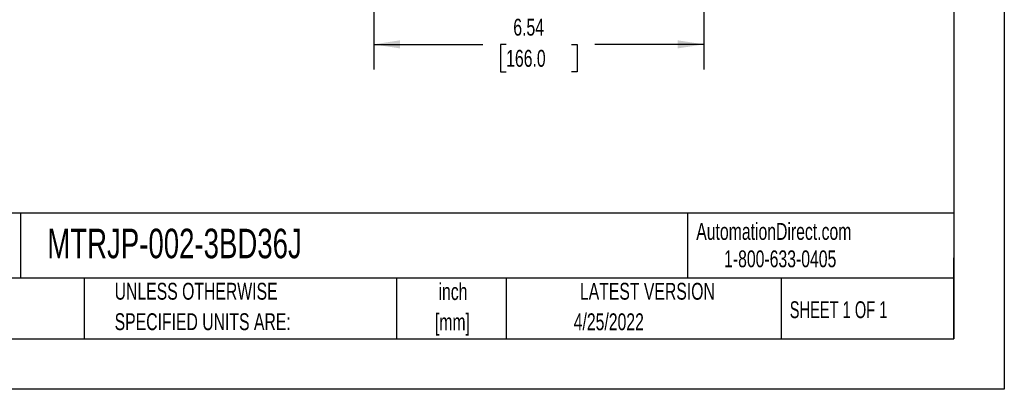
# Model space of a CAD drawing. Header units: inches. Extents: x 0 to 44, y 0 to 34.
# Tile 9 of 20: x 24.5 to 44, y 0 to 7.3. Entities that reach past the tile are written whole.
import ezdxf

# ---------------------------------------------------------------- set-up
doc = ezdxf.new("R2010")
doc.units = ezdxf.units.IN
doc.header["$LTSCALE"] = 4
doc.header["$MEASUREMENT"] = 0
doc.linetypes.add('CENTERX2', pattern=[0.8, 0.5, -0.1, 0.1, -0.1])
doc.layers.add('DIMENSIONS', color=140, linetype='Continuous', lineweight=25)
doc.layers.add('TEXT', color=140, linetype='Continuous', lineweight=25)
doc.styles.add('SLDTEXTSTYLE0', font='TXT', dxfattribs={"width": 0.7})
doc.styles.add('SLDTEXTSTYLE1', font='TXT', dxfattribs={"width": 0.65})
doc.dimstyles.new('SLDDIMSTYLE1', dxfattribs={"dimtxt": 0.339844, "dimasz": 0.52, "dimexe": 0, "dimexo": 0.0625, "dimgap": 0.084961, "dimtad": 0, "dimtih": 1, "dimtoh": 1, "dimrnd": 1e-09, "dimzin": 12, "dimdsep": 46, "dimtxsty": 'SLDTEXTSTYLE0', "dimsah": 1, "dimcen": 0.09, "dimadec": 0, "dimazin": 3, "dimtfac": 1, "dimtofl": 0, "dimtmove": 0, "dimatfit": 3, "dimfxl": 0, "dimfrac": 2, "dimtolj": 1, "dimtzin": 12, "dimarcsym": 0})

# ---------------------------------------------------------------- blocks, each defined once
blk = doc.blocks.new('SW_NOTE_0_1')
at = {"layer": 'TEXT', "color": 0, "linetype": 'CENTERX2', "lineweight": 18, "char_height": 0.3333, "attachment_point": 2, "style": 'SLDTEXTSTYLE0'}
for s, insert in [('inch', (0.5, 0.43)), ('[mm]', (0.489, -0.172))]:
    blk.add_mtext(s, dxfattribs=dict(at, insert=insert))
blk = doc.blocks.new('SW_NOTE_0_2')
at = {"layer": 'TEXT', "color": 0, "linetype": 'CENTERX2', "lineweight": 18, "char_height": 0.33333, "attachment_point": 1, "style": 'SLDTEXTSTYLE0'}
for s, insert in [('UNLESS OTHERWISE', (0, 0.43)), ('SPECIFIED UNITS ARE:', (0, -0.172))]:
    blk.add_mtext(s, dxfattribs=dict(at, insert=insert))
blk = doc.blocks.new('_D_3')
at = {"layer": 'DIMENSIONS'}
for p, q in [((31.521, 9.811), (31.521, 9.335)), ((38.057, 9.811), (38.057, 6.319)), ((31.521, 9.095), (31.521, 6.319)), ((31.521, 6.819), (33.682, 6.819)), ((34.143, 6.819), (34.028, 6.819)), ((34.028, 6.819), (34.028, 6.279)), ((35.435, 6.819), (35.549, 6.819)), ((35.549, 6.819), (35.549, 6.279)), ((38.057, 6.819), (35.896, 6.819)), ((34.028, 6.279), (34.143, 6.279)), ((35.549, 6.279), (35.435, 6.279))]:
    blk.add_line(p, q, dxfattribs=at)
for points in [[(31.521, 6.819), (32.041, 6.739), (32.041, 6.899)], [(38.057, 6.819), (37.537, 6.899), (37.537, 6.739)]]:
    blk.add_solid(points, dxfattribs=at)
at = {"layer": 'DIMENSIONS', "char_height": 0.3333, "attachment_point": 1, "style": 'SLDTEXTSTYLE0'}
for s, insert in [('6.54', (34.284, 7.325)), ('166.0', (34.143, 6.709))]:
    blk.add_mtext(s, dxfattribs=dict(at, insert=insert))

msp = doc.modelspace()

# ---------------------------------------------------------------- linework, layer by layer
at = {"color": 7, "linetype": 'Continuous'}
for p, q in [((44.000389, 34.000421), (44.000389, 0.000421)), ((44.000389, 0.000421), (0.000389, 0.000421))]:
    msp.add_line(p, q, dxfattribs=at)
at = {"layer": 'TEXT'}
for p, q in [((43, 33), (43, 1)), ((43, 3.484426), (1, 3.484426)), ((24.52896, 3.484426), (24.52896, 2.2)), ((37.728406, 3.484426), (37.728406, 2.2)), ((43, 1), (43, 2.6)), ((43, 2.2), (1, 2.2)), ((25.792154, 2.2), (25.792154, 1)), ((31.972331, 2.2), (31.972331, 1)), ((34.143637, 2.2), (34.143637, 1)), ((39.58248, 2.2), (39.58248, 1)), ((1, 1), (43, 1))]:
    msp.add_line(p, q, dxfattribs=at)

# ---------------------------------------------------------------- block references
at = {"layer": 'TEXT', "linetype": 'CENTERX2', "lineweight": 18}
for name, p in [('SW_NOTE_0_2', (26.394947, 1.674877)), ('SW_NOTE_0_1', (32.590394, 1.668398))]:
    msp.add_blockref(name, p, dxfattribs=at)

# ---------------------------------------------------------------- texts
for s, insert, char_height, attachment_point, style in [('MTRJP-002-3BD36J', (25.061591, 3.174302), 0.58333333, 1, 'SLDTEXTSTYLE0'), ('AutomationDirect.com', (37.904718, 3.287643), 0.33333333, 1, 'SLDTEXTSTYLE0'), ('1-800-633-0405', (38.455367, 2.745988), 0.33333333, 1, 'SLDTEXTSTYLE0'), ('LATEST VERSION', (36.937344, 2.104566), 0.33333333, 2, 'SLDTEXTSTYLE0'), ('SHEET 1 OF 1', (39.754533, 1.740392), 0.33333333, 1, 'SLDTEXTSTYLE1'), ('4/25/2022', (36.173463, 1.501672), 0.3333333, 2, 'SLDTEXTSTYLE0')]:
    msp.add_mtext(s, dxfattribs=dict(at, insert=insert, char_height=char_height, attachment_point=attachment_point, style=style))

# ---------------------------------------------------------------- dimensions: what is measured, and where the dimension line sits
at = {"layer": 'DIMENSIONS'}
dim = msp.add_linear_dim(base=(38.05655, 6.819132), p1=(31.521117, 10.011178), p2=(38.05655, 10.011178), dimstyle='SLDDIMSTYLE1', dxfattribs=at)
dim.commit()
dim.dimension.update_dxf_attribs({"geometry": '_D_3', "text_midpoint": (34.788834, 6.819132), "dimtype": 160})

doc.saveas('drawing.dxf')
